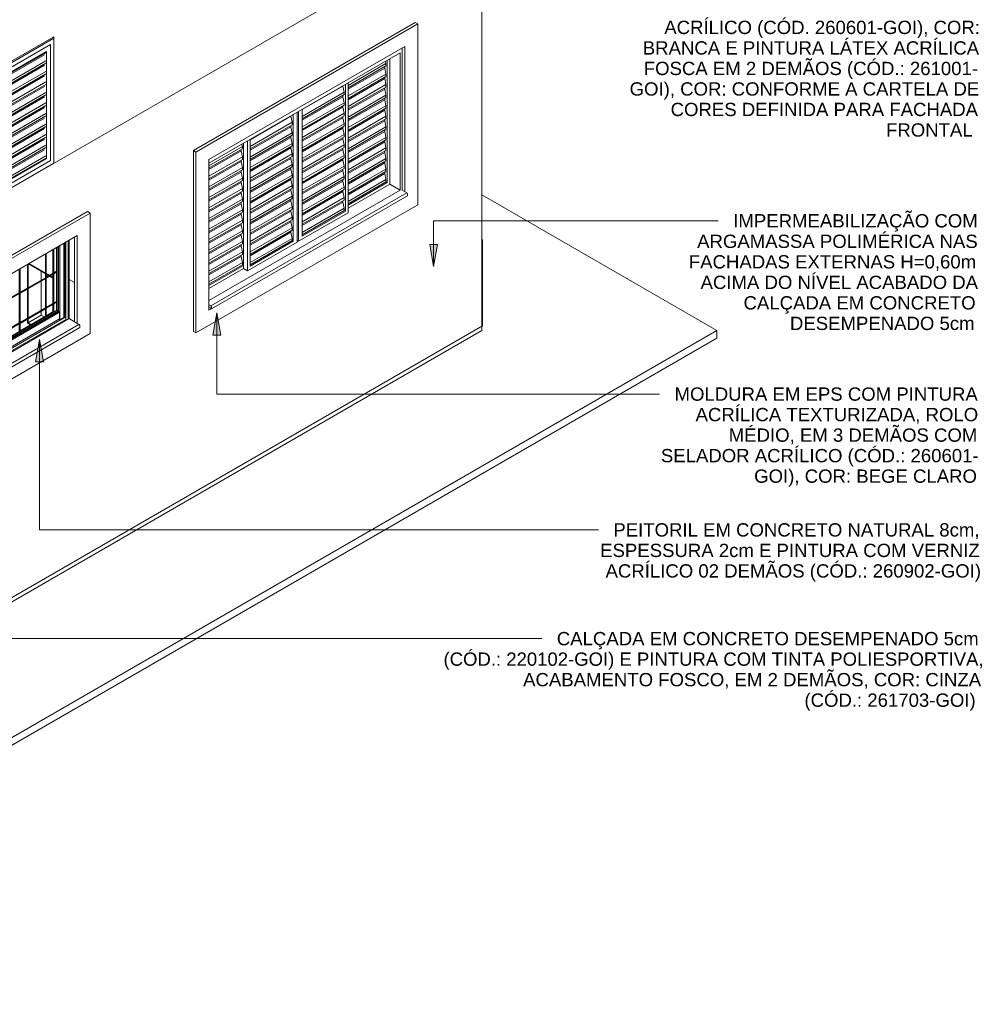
# Model space of a CAD drawing. Header units: metres. Extents: x -15.1 to 0.1, y 4 to 14.1.
# Tile 56 of 67: x -5 to 0.1, y 4 to 9.3. Entities that reach past the tile are written whole.
import ezdxf

# ---------------------------------------------------------------- set-up
doc = ezdxf.new("R2010")
doc.units = ezdxf.units.M
for name, color, linetype, lineweight in [('A-DOOR', 7, 'Continuous', 5), ('A-FLOR', 7, 'Continuous', 5), ('A-GLAZ', 7, 'Continuous', 5), ('A-WALL', 7, 'Continuous', 5), ('G-ANNO-TEXT', 7, 'Continuous', 9), ('I-WALL', 7, 'Continuous', 5), ('Q-CASE', 7, 'Continuous', 5)]:
    doc.layers.add(name, color=color, linetype=linetype, lineweight=lineweight)
doc.styles.add('Arial', font='arial.ttf', dxfattribs={"height": 0.072})

# ---------------------------------------------------------------- blocks, each defined once
blk = doc.blocks.new('JANELA DE CORRE_305-ISO_010')
at = {"layer": 'A-GLAZ'}
for p, q in [((-2.9284, 8.4112), (-2.9284, 9.1809)), ((-3.975, 8.5563), (-2.9391, 9.1544)), ((-2.9956, 8.4441), (-2.9956, 9.1217)), ((-2.9391, 9.1544), (-2.9391, 8.4114)), ((-3.0161, 9.097), (-3.2219, 8.9782)), ((-3.0161, 9.0838), (-3.2219, 8.965)), ((-3.0232, 9.0725), (-3.2219, 8.9577)), ((-3.0232, 9.0797), (-3.0232, 9.0725)), ((-3.0232, 9.0725), (-3.0161, 9.0398)), ((-3.0186, 9.1085), (-3.0161, 9.097)), ((-3.0161, 9.097), (-3.0161, 9.0838)), ((-3.0098, 9.1136), (-3.0098, 8.4522)), ((-3.0161, 9.0398), (-3.2219, 8.921)), ((-3.0161, 9.0266), (-3.2219, 8.9078)), ((-3.0232, 9.0153), (-3.2219, 8.9006)), ((-3.0232, 9.0225), (-3.0232, 9.0153)), ((-3.0232, 9.0153), (-3.0161, 8.9827)), ((-3.0161, 9.0398), (-3.0161, 9.0266)), ((-3.2495, 8.9745), (-3.4694, 8.8475)), ((-3.2495, 8.9752), (-3.2495, 8.9745)), ((-3.2495, 8.9745), (-3.2424, 8.9418)), ((-3.236, 8.9829), (-3.236, 8.2971)), ((-3.2219, 8.2889), (-3.2219, 8.9911)), ((-3.0161, 8.9827), (-3.2219, 8.8639)), ((-3.0161, 8.9695), (-3.2219, 8.8507)), ((-3.0232, 8.9654), (-3.0232, 8.9582)), ((-3.0161, 8.9827), (-3.0161, 8.9695)), ((-3.2424, 8.9418), (-3.4694, 8.8108)), ((-3.2424, 8.9286), (-3.4694, 8.7976)), ((-3.2495, 8.9173), (-3.4694, 8.7904)), ((-3.2495, 8.9246), (-3.2495, 8.9173)), ((-3.2495, 8.9173), (-3.2424, 8.8847)), ((-3.2424, 8.9418), (-3.2424, 8.9286)), ((-3.0232, 8.9582), (-3.2219, 8.8434)), ((-3.0161, 8.9255), (-3.2219, 8.8067)), ((-3.0161, 8.9123), (-3.2219, 8.7935)), ((-3.0232, 8.9582), (-3.0161, 8.9255)), ((-3.0232, 8.9082), (-3.0232, 8.901)), ((-3.0161, 8.9255), (-3.0161, 8.9123)), ((-3.2424, 8.8847), (-3.4694, 8.7536)), ((-3.2424, 8.8715), (-3.4694, 8.7404)), ((-3.2495, 8.8602), (-3.4694, 8.7332)), ((-3.2495, 8.8674), (-3.2495, 8.8602)), ((-3.2495, 8.8602), (-3.2424, 8.8275)), ((-3.2424, 8.8847), (-3.2424, 8.8715)), ((-3.0232, 8.901), (-3.2219, 8.7863)), ((-3.0161, 8.8683), (-3.2219, 8.7495)), ((-3.0161, 8.8552), (-3.2219, 8.7364)), ((-3.0232, 8.901), (-3.0161, 8.8683)), ((-3.0161, 8.8683), (-3.0161, 8.8552)), ((-3.5323, 8.8112), (-3.7522, 8.6842)), ((-3.5323, 8.8119), (-3.5323, 8.8112)), ((-3.5323, 8.8112), (-3.5252, 8.7785)), ((-3.5189, 8.8196), (-3.5189, 8.1338)), ((-3.4977, 8.1297), (-3.4977, 8.8319)), ((-3.4906, 8.836), (-3.4906, 8.1338)), ((-3.4694, 8.1624), (-3.4694, 8.8482)), ((-3.2424, 8.8275), (-3.4694, 8.6965)), ((-3.2424, 8.8143), (-3.4694, 8.6833)), ((-3.2495, 8.803), (-3.4694, 8.6761)), ((-3.2495, 8.8103), (-3.2495, 8.803)), ((-3.2495, 8.803), (-3.2424, 8.7704)), ((-3.2424, 8.8275), (-3.2424, 8.8143)), ((-3.0232, 8.8438), (-3.2219, 8.7291)), ((-3.0161, 8.8112), (-3.2219, 8.6924)), ((-3.0232, 8.8511), (-3.0232, 8.8438)), ((-3.0232, 8.8438), (-3.0161, 8.8112)), ((-3.0161, 8.8112), (-3.0161, 8.798)), ((-3.5252, 8.7785), (-3.7522, 8.6475)), ((-3.5252, 8.7653), (-3.7522, 8.6343)), ((-3.5323, 8.754), (-3.7522, 8.6271)), ((-3.5323, 8.7613), (-3.5323, 8.754)), ((-3.5323, 8.754), (-3.5252, 8.7214)), ((-3.5252, 8.7785), (-3.5252, 8.7653)), ((-3.2424, 8.7704), (-3.4694, 8.6393)), ((-3.2424, 8.7572), (-3.4694, 8.6261)), ((-3.2495, 8.7531), (-3.2495, 8.7459)), ((-3.2424, 8.7704), (-3.2424, 8.7572)), ((-3.0161, 8.798), (-3.2219, 8.6792)), ((-3.0232, 8.7867), (-3.2219, 8.672)), ((-3.0161, 8.754), (-3.2219, 8.6352)), ((-3.0232, 8.7939), (-3.0232, 8.7867)), ((-3.0232, 8.7867), (-3.0161, 8.754)), ((-3.0161, 8.754), (-3.0161, 8.7409)), ((-3.5252, 8.7214), (-3.7522, 8.5903)), ((-3.5252, 8.7082), (-3.7522, 8.5771)), ((-3.5323, 8.6969), (-3.7522, 8.5699)), ((-3.5323, 8.7041), (-3.5323, 8.6969)), ((-3.5323, 8.6969), (-3.5252, 8.6642)), ((-3.5252, 8.7214), (-3.5252, 8.7082)), ((-3.2495, 8.7459), (-3.4694, 8.6189)), ((-3.2424, 8.7132), (-3.4694, 8.5822)), ((-3.2424, 8.7), (-3.4694, 8.569)), ((-3.2495, 8.7459), (-3.2424, 8.7132)), ((-3.2495, 8.6959), (-3.2495, 8.6887)), ((-3.2424, 8.7132), (-3.2424, 8.7)), ((-3.0161, 8.7409), (-3.2219, 8.6221)), ((-3.0232, 8.7295), (-3.2219, 8.6148)), ((-3.0161, 8.6969), (-3.2219, 8.5781)), ((-3.0232, 8.7368), (-3.0232, 8.7295)), ((-3.0232, 8.7295), (-3.0161, 8.6969)), ((-3.0161, 8.6969), (-3.0161, 8.6837)), ((-3.7939, 8.6479), (-3.975, 8.5434)), ((-3.7964, 8.6594), (-3.7939, 8.6479)), ((-3.7939, 8.6479), (-3.7939, 8.6347)), ((-3.7876, 7.9868), (-3.7876, 8.6645)), ((-3.7876, 8.6645), (-3.7876, 8.0031)), ((-3.7664, 8.6768), (-3.7664, 7.9746)), ((-3.7522, 7.9991), (-3.7522, 8.6849)), ((-3.5252, 8.6642), (-3.7522, 8.5332)), ((-3.5252, 8.651), (-3.7522, 8.52)), ((-3.5323, 8.647), (-3.5323, 8.6397)), ((-3.5252, 8.6642), (-3.5252, 8.651)), ((-3.2495, 8.6887), (-3.4694, 8.5617)), ((-3.2424, 8.6561), (-3.4694, 8.525)), ((-3.2424, 8.6429), (-3.4694, 8.5118)), ((-3.2495, 8.6887), (-3.2424, 8.6561)), ((-3.2424, 8.6561), (-3.2424, 8.6429)), ((-3.0161, 8.6837), (-3.2219, 8.5649)), ((-3.0232, 8.6724), (-3.2219, 8.5577)), ((-3.0232, 8.6796), (-3.0232, 8.6724)), ((-3.0232, 8.6724), (-3.0161, 8.6397)), ((-3.7939, 8.6347), (-3.975, 8.5302)), ((-3.801, 8.6234), (-3.975, 8.523)), ((-3.7939, 8.5907), (-3.975, 8.4862)), ((-3.801, 8.6306), (-3.801, 8.6234)), ((-3.801, 8.6234), (-3.7939, 8.5907)), ((-3.7939, 8.5907), (-3.7939, 8.5776)), ((-3.5323, 8.6397), (-3.7522, 8.5128)), ((-3.5252, 8.6071), (-3.7522, 8.476)), ((-3.5252, 8.5939), (-3.7522, 8.4628)), ((-3.5323, 8.6397), (-3.5252, 8.6071)), ((-3.5323, 8.5898), (-3.5323, 8.5826)), ((-3.5252, 8.6071), (-3.5252, 8.5939)), ((-3.2495, 8.6316), (-3.4694, 8.5046)), ((-3.2424, 8.5989), (-3.4694, 8.4678)), ((-3.2495, 8.6388), (-3.2495, 8.6316)), ((-3.2495, 8.6316), (-3.2424, 8.5989)), ((-3.2424, 8.5989), (-3.2424, 8.5857)), ((-3.0161, 8.6397), (-3.2219, 8.5209)), ((-3.0161, 8.6265), (-3.2219, 8.5077)), ((-3.0232, 8.6152), (-3.2219, 8.5005)), ((-3.0232, 8.6225), (-3.0232, 8.6152)), ((-3.0232, 8.6152), (-3.0161, 8.5826)), ((-3.0161, 8.6397), (-3.0161, 8.6265)), ((-3.7939, 8.5776), (-3.975, 8.473)), ((-3.801, 8.5662), (-3.975, 8.4658)), ((-3.801, 8.5735), (-3.801, 8.5662)), ((-3.801, 8.5662), (-3.7939, 8.5336)), ((-3.5323, 8.5826), (-3.7522, 8.4556)), ((-3.5252, 8.5499), (-3.7522, 8.4189)), ((-3.5252, 8.5367), (-3.7522, 8.4057)), ((-3.5323, 8.5826), (-3.5252, 8.5499)), ((-3.5252, 8.5499), (-3.5252, 8.5367)), ((-3.2495, 8.5744), (-3.4694, 8.4474)), ((-3.2424, 8.5417), (-3.4694, 8.4107)), ((-3.2424, 8.5857), (-3.4693, 8.4547)), ((-3.2495, 8.5816), (-3.2495, 8.5744)), ((-3.2495, 8.5744), (-3.2424, 8.5417)), ((-3.2424, 8.5417), (-3.2424, 8.5286)), ((-3.0161, 8.5826), (-3.2219, 8.4638)), ((-3.0161, 8.5694), (-3.2219, 8.4506)), ((-3.0232, 8.5581), (-3.2219, 8.4434)), ((-3.0232, 8.5653), (-3.0232, 8.5581)), ((-3.0232, 8.5581), (-3.0161, 8.5254)), ((-3.0161, 8.5826), (-3.0161, 8.5694)), ((-3.7939, 8.5336), (-3.975, 8.4291)), ((-3.7939, 8.5204), (-3.975, 8.4159)), ((-3.801, 8.5091), (-3.975, 8.4087)), ((-3.801, 8.5163), (-3.801, 8.5091)), ((-3.801, 8.5091), (-3.7939, 8.4764)), ((-3.7939, 8.5336), (-3.7939, 8.5204)), ((-3.5323, 8.5254), (-3.7522, 8.3984)), ((-3.5252, 8.4928), (-3.7522, 8.3617)), ((-3.5323, 8.5326), (-3.5323, 8.5254)), ((-3.5323, 8.5254), (-3.5252, 8.4928)), ((-3.5252, 8.4928), (-3.5252, 8.4796)), ((-3.2424, 8.5286), (-3.4694, 8.3975)), ((-3.2495, 8.5172), (-3.4694, 8.3903)), ((-3.2424, 8.4846), (-3.4694, 8.3535)), ((-3.2495, 8.5245), (-3.2495, 8.5172)), ((-3.2495, 8.5172), (-3.2424, 8.4846)), ((-3.2424, 8.4846), (-3.2424, 8.4714)), ((-3.0161, 8.5254), (-3.2219, 8.4066)), ((-3.0161, 8.5122), (-3.2219, 8.3934)), ((-3.0232, 8.5009), (-3.2219, 8.3862)), ((-3.0232, 8.5082), (-3.0232, 8.5009)), ((-3.0232, 8.5009), (-3.0161, 8.4683)), ((-3.0161, 8.5254), (-3.0161, 8.5122)), ((-3.7939, 8.4764), (-3.975, 8.3719)), ((-3.7939, 8.4632), (-3.975, 8.3587)), ((-3.801, 8.4519), (-3.975, 8.3515)), ((-3.801, 8.4592), (-3.801, 8.4519)), ((-3.801, 8.4519), (-3.7939, 8.4193)), ((-3.7939, 8.4764), (-3.7939, 8.4632)), ((-3.5252, 8.4796), (-3.7522, 8.3485)), ((-3.5323, 8.4683), (-3.7522, 8.3413)), ((-3.5252, 8.4356), (-3.7522, 8.3045)), ((-3.5323, 8.4755), (-3.5323, 8.4683)), ((-3.5323, 8.4683), (-3.5252, 8.4356)), ((-3.5252, 8.4356), (-3.5252, 8.4224)), ((-3.2424, 8.4714), (-3.4694, 8.3404)), ((-3.2495, 8.4601), (-3.4694, 8.3331)), ((-3.2495, 8.4673), (-3.2495, 8.4601)), ((-3.2495, 8.4601), (-3.2424, 8.4274)), ((-3.0161, 8.4683), (-3.2219, 8.3495)), ((-3.0161, 8.4559), (-3.2219, 8.3371)), ((-3.0098, 8.4522), (-3.2219, 8.3297)), ((-3.2219, 8.3134), (-2.9956, 8.4441)), ((-3.0161, 8.4683), (-3.0161, 8.4559)), ((-3.0161, 8.4559), (-3.0098, 8.4522)), ((-2.9956, 8.4441), (-2.9391, 8.4114)), ((-3.7939, 8.4193), (-3.975, 8.3148)), ((-2.9391, 8.4114), (-3.975, 7.8133)), ((-3.7939, 8.4061), (-3.975, 8.3016)), ((-3.801, 8.3948), (-3.975, 8.2943)), ((-3.801, 8.402), (-3.801, 8.3948)), ((-3.801, 8.3948), (-3.7939, 8.3621)), ((-3.7939, 8.4193), (-3.7939, 8.4061)), ((-3.5252, 8.4224), (-3.7522, 8.2914)), ((-3.5323, 8.4111), (-3.7522, 8.2841)), ((-3.5252, 8.3784), (-3.7522, 8.2474)), ((-3.5323, 8.4183), (-3.5323, 8.4111)), ((-3.5323, 8.4111), (-3.5252, 8.3784)), ((-3.5252, 8.3784), (-3.5252, 8.3653)), ((-3.2424, 8.4274), (-3.4694, 8.2964)), ((-3.2424, 8.4143), (-3.4694, 8.2832)), ((-3.2495, 8.4029), (-3.4694, 8.276)), ((-3.2495, 8.4102), (-3.2495, 8.4029)), ((-3.2495, 8.4029), (-3.2424, 8.3703)), ((-3.2424, 8.4274), (-3.2424, 8.4143)), ((-3.7939, 8.3621), (-3.975, 8.2576)), ((-3.7939, 8.3489), (-3.975, 8.2444)), ((-3.801, 8.3376), (-3.975, 8.2372)), ((-3.801, 8.3449), (-3.801, 8.3376)), ((-3.801, 8.3376), (-3.7939, 8.305)), ((-3.7939, 8.3621), (-3.7939, 8.3489)), ((-3.5252, 8.3653), (-3.7522, 8.2342)), ((-3.5323, 8.3539), (-3.7522, 8.227)), ((-3.5252, 8.3213), (-3.7522, 8.1902)), ((-3.5323, 8.3612), (-3.5323, 8.3539)), ((-3.5323, 8.3539), (-3.5252, 8.3213)), ((-3.5252, 8.3213), (-3.5252, 8.3081)), ((-3.2424, 8.3703), (-3.4694, 8.2392)), ((-3.2424, 8.3571), (-3.4694, 8.2261)), ((-3.2495, 8.3458), (-3.4694, 8.2188)), ((-3.2495, 8.353), (-3.2495, 8.3458)), ((-3.2495, 8.3458), (-3.2424, 8.3131)), ((-3.2424, 8.3703), (-3.2424, 8.3571)), ((-3.7939, 8.305), (-3.975, 8.2004)), ((-3.7939, 8.2918), (-3.975, 8.1873)), ((-3.801, 8.2805), (-3.975, 8.18)), ((-3.801, 8.2877), (-3.801, 8.2805)), ((-3.801, 8.2805), (-3.7939, 8.2478)), ((-3.7939, 8.305), (-3.7939, 8.2918)), ((-3.5252, 8.3081), (-3.7522, 8.1771)), ((-3.5323, 8.2968), (-3.7522, 8.1698)), ((-3.5323, 8.304), (-3.5323, 8.2968)), ((-3.5323, 8.2968), (-3.5252, 8.2641)), ((-3.4906, 8.1338), (-3.2219, 8.2889)), ((-3.2424, 8.3131), (-3.4694, 8.1821)), ((-3.2424, 8.3008), (-3.4694, 8.1697)), ((-3.236, 8.2971), (-3.4694, 8.1624)), ((-3.2424, 8.3131), (-3.2424, 8.3008)), ((-3.236, 8.2971), (-3.2424, 8.3008)), ((-3.7939, 8.2478), (-3.975, 8.1433)), ((-3.7939, 8.2346), (-3.975, 8.1301)), ((-3.801, 8.2233), (-3.975, 8.1229)), ((-3.801, 8.2305), (-3.801, 8.2233)), ((-3.801, 8.2233), (-3.7939, 8.1906)), ((-3.7939, 8.2478), (-3.7939, 8.2346)), ((-3.5252, 8.2641), (-3.7522, 8.1331)), ((-3.5252, 8.251), (-3.7522, 8.1199)), ((-3.5323, 8.2396), (-3.7522, 8.1127)), ((-3.5323, 8.2469), (-3.5323, 8.2396)), ((-3.5323, 8.2396), (-3.5252, 8.207)), ((-3.5252, 8.2641), (-3.5252, 8.251)), ((-3.7939, 8.1906), (-3.975, 8.0861)), ((-3.7939, 8.1775), (-3.975, 8.073)), ((-3.801, 8.1662), (-3.975, 8.0657)), ((-3.801, 8.1734), (-3.801, 8.1662)), ((-3.801, 8.1662), (-3.7939, 8.1335)), ((-3.7939, 8.1906), (-3.7939, 8.1775)), ((-3.5252, 8.207), (-3.7522, 8.0759)), ((-3.5252, 8.1938), (-3.7522, 8.0628)), ((-3.5323, 8.1825), (-3.7522, 8.0555)), ((-3.5323, 8.1897), (-3.5323, 8.1825)), ((-3.5323, 8.1825), (-3.5252, 8.1498)), ((-3.5252, 8.207), (-3.5252, 8.1938)), ((-3.7939, 8.1335), (-3.975, 8.029)), ((-3.7939, 8.1203), (-3.975, 8.0158)), ((-3.801, 8.109), (-3.975, 8.0086)), ((-3.801, 8.1162), (-3.801, 8.109)), ((-3.801, 8.109), (-3.7939, 8.0763)), ((-3.7939, 8.1335), (-3.7939, 8.1203)), ((-3.7664, 7.9746), (-3.4977, 8.1297)), ((-3.5252, 8.1498), (-3.7522, 8.0188)), ((-3.5252, 8.1375), (-3.7522, 8.0064)), ((-3.5189, 8.1338), (-3.7522, 7.9991)), ((-3.5252, 8.1498), (-3.5252, 8.1375)), ((-3.5252, 8.1375), (-3.5189, 8.1338)), ((-3.4906, 8.1338), (-3.4977, 8.1379)), ((-3.7939, 8.0763), (-3.975, 7.9718)), ((-3.7939, 8.0632), (-3.975, 7.9586)), ((-3.801, 8.0591), (-3.801, 8.0518)), ((-3.7939, 8.0763), (-3.7939, 8.0632)), ((-3.801, 8.0518), (-3.975, 7.9514)), ((-3.7939, 8.0192), (-3.975, 7.9147)), ((-3.7939, 8.0068), (-3.975, 7.9023)), ((-3.7876, 8.0031), (-3.975, 7.895)), ((-3.801, 8.0518), (-3.7939, 8.0192)), ((-3.7939, 8.0192), (-3.7939, 8.0068)), ((-3.7939, 8.0068), (-3.7876, 8.0031)), ((-3.975, 7.8786), (-3.7876, 7.9868)), ((-3.7876, 7.9868), (-3.7664, 7.9746))]:
    blk.add_line(p, q, dxfattribs=at)
blk = doc.blocks.new('PORTA DE GIRO L_956-ISO_010')
at = {"layer": 'A-DOOR'}
for p, q in [((-4.8164, 9.2341), (-5.2406, 8.9891)), ((-4.8234, 9.2381), (-4.8164, 9.2341)), ((-4.8164, 8.5564), (-4.8164, 9.2341)), ((-4.834, 9.1994), (-5.2229, 8.9748)), ((-5.2229, 8.9748), (-4.834, 9.1994)), ((-4.834, 8.5707), (-4.834, 9.1994)), ((-4.834, 9.1994), (-4.834, 8.5707)), ((-5.2017, 8.9626), (-4.8552, 9.1626)), ((-4.8588, 9.1557), (-5.2017, 8.9577)), ((-4.8659, 9.1444), (-5.2017, 8.9505)), ((-4.8552, 9.1626), (-4.8552, 8.5829)), ((-4.8588, 9.1117), (-5.2017, 8.9137)), ((-4.8588, 9.0985), (-5.2017, 8.9005)), ((-4.8659, 9.0872), (-5.2017, 8.8933)), ((-4.8588, 9.0546), (-5.2017, 8.8566)), ((-4.8588, 9.0414), (-5.2017, 8.8434)), ((-4.8659, 9.0301), (-5.2017, 8.8362)), ((-5.2406, 8.9891), (-5.2406, 8.3114)), ((-5.2229, 8.9748), (-5.2229, 8.3461)), ((-5.2229, 8.3461), (-5.2229, 8.9748)), ((-4.8588, 8.9974), (-5.2017, 8.7994)), ((-4.8588, 8.9842), (-5.2017, 8.7862)), ((-4.8659, 8.9729), (-5.2017, 8.779)), ((-5.2017, 8.3829), (-5.2017, 8.9626)), ((-4.8588, 8.9402), (-5.2017, 8.7423)), ((-4.8588, 8.9271), (-5.2017, 8.7291)), ((-4.8659, 8.9158), (-5.2017, 8.7218)), ((-4.8588, 8.8831), (-5.2017, 8.6851)), ((-4.8588, 8.8699), (-5.2017, 8.6719)), ((-4.8659, 8.8586), (-5.2017, 8.6647)), ((-4.8588, 8.8259), (-5.2017, 8.6279)), ((-4.8588, 8.8128), (-5.2017, 8.6148)), ((-4.8659, 8.8014), (-5.2017, 8.6075)), ((-4.8588, 8.7688), (-5.2017, 8.5708)), ((-4.8588, 8.7556), (-5.2017, 8.5576)), ((-4.8659, 8.7443), (-5.2017, 8.5504)), ((-4.8588, 8.7116), (-5.2017, 8.5136)), ((-4.8588, 8.6984), (-5.2017, 8.5005)), ((-4.8659, 8.6871), (-5.2017, 8.4932)), ((-4.8588, 8.6545), (-5.2017, 8.4565)), ((-4.8588, 8.6413), (-5.2017, 8.4433)), ((-4.8659, 8.6299), (-5.2017, 8.436)), ((-4.8588, 8.5973), (-5.2017, 8.3993)), ((-5.2406, 8.3114), (-4.8164, 8.5564)), ((-5.2229, 8.3461), (-4.834, 8.5707)), ((-4.834, 8.5707), (-5.2229, 8.3461)), ((-5.2017, 8.387), (-4.8588, 8.585)), ((-4.8552, 8.5829), (-5.2017, 8.3829)), ((-4.8552, 8.5829), (-4.8588, 8.585)), ((-5.2194, 8.3237), (-5.2406, 8.3114)), ((-5.2406, 8.3114), (-5.2194, 8.3237))]:
    blk.add_line(p, q, dxfattribs=at)
blk = doc.blocks.new('NICHO - NICHO-1991044-ISO_01')
at = {"layer": 'A-WALL', "color": 251, "true_color": 0x4d4d4d}
for p, q in [((-4.9578, 8.0093), (-4.9578, 7.8811)), ((-4.9543, 8.0113), (-4.8613, 7.9576)), ((-4.9543, 7.8831), (-4.9543, 8.0113)), ((-4.8613, 7.9617), (-4.9508, 8.0134)), ((-4.8836, 7.9705), (-4.8836, 7.9239)), ((-4.8398, 7.9493), (-4.8571, 7.9593)), ((-4.8571, 7.9552), (-4.8433, 7.9472)), ((-4.8836, 7.919), (-4.8836, 7.7606)), ((-4.8391, 7.9448), (-4.8213, 7.9345)), ((-4.8213, 7.9386), (-4.8355, 7.9468)), ((-4.9578, 7.8762), (-4.9578, 7.7178)), ((-4.9543, 7.7198), (-4.9543, 7.8782)), ((-4.8836, 7.7557), (-4.8836, 7.7337)), ((-4.9578, 7.7129), (-4.9578, 7.6908)), ((-4.9578, 7.6908), (-4.9414, 7.6814)), ((-4.8836, 7.7337), (-4.9543, 7.6929)), ((-4.9543, 7.6929), (-4.9543, 7.7149)), ((-4.9379, 7.6834), (-4.9543, 7.6929)), ((-4.8836, 7.7337), (-4.8672, 7.7242))]:
    blk.add_line(p, q, dxfattribs=at)
blk = doc.blocks.new('JANELA MAXIM-AR_969-ISO_010')
at = {"layer": 'A-GLAZ'}
for p, q in [((-4.7837, 8.1098), (-4.7837, 7.7079)), ((-4.7616, 8.1226), (-4.7616, 7.7206)), ((-4.7611, 8.1228), (-4.7611, 7.7246)), ((-4.7558, 8.1259), (-4.7558, 7.7216)), ((-4.7514, 8.1285), (-4.7514, 7.7104)), ((-4.7373, 8.1366), (-4.7373, 7.712)), ((-4.7365, 8.1371), (-4.7365, 7.7125)), ((-4.7316, 8.1399), (-4.7316, 7.7153)), ((-4.7911, 8.1055), (-4.7911, 7.7534)), ((-4.7911, 7.7534), (-5.2548, 7.4857)), ((-4.7846, 7.7496), (-5.2548, 7.4781)), ((-4.7911, 7.7534), (-4.7846, 7.7496)), ((-4.7846, 7.7496), (-4.7846, 7.7135)), ((-4.7514, 7.7241), (-5.2548, 7.4334)), ((-5.2548, 7.4421), (-4.7846, 7.7135)), ((-4.7514, 7.7104), (-5.2548, 7.4198)), ((-4.7837, 7.7079), (-4.7891, 7.711)), ((-4.7616, 7.7206), (-4.7837, 7.7079))]:
    blk.add_line(p, q, dxfattribs=at)
at = {"layer": 'A-GLAZ', "color": 251, "true_color": 0x4d4d4d}
for p, q in [((-4.8613, 8.065), (-4.8613, 7.7236)), ((-4.8592, 8.0662), (-4.8592, 7.7248)), ((-4.8571, 8.0674), (-4.8571, 7.7261)), ((-4.8213, 8.0881), (-4.8213, 7.9599)), ((-4.8209, 8.0884), (-4.8209, 7.9602)), ((-4.8164, 8.0909), (-4.8164, 7.9627)), ((-4.8014, 7.7582), (-4.8014, 8.0996)), ((-4.7939, 7.755), (-4.7939, 8.1039)), ((-5.0027, 7.9833), (-5.0027, 7.642)), ((-5.0006, 7.9846), (-5.0006, 7.6432)), ((-4.9985, 7.9858), (-4.9985, 7.6444)), ((-4.8571, 7.9393), (-4.8014, 7.9714)), ((-4.8571, 7.9368), (-4.8014, 7.969)), ((-4.8571, 7.9344), (-4.8014, 7.9665)), ((-4.8213, 7.955), (-4.8213, 7.7966)), ((-4.8209, 7.9553), (-4.8209, 7.7969)), ((-4.8164, 7.9578), (-4.8164, 7.7994)), ((-5.1442, 7.9017), (-5.1442, 7.5603)), ((-5.142, 7.9029), (-5.142, 7.5615)), ((-5.1399, 7.9041), (-5.1399, 7.5628)), ((-4.9985, 7.8576), (-4.8613, 7.9368)), ((-4.9985, 7.8552), (-4.8613, 7.9344)), ((-4.9985, 7.8527), (-4.8613, 7.9319)), ((-5.1399, 7.776), (-5.0027, 7.8552)), ((-5.1399, 7.7735), (-5.0027, 7.8527)), ((-5.1399, 7.7711), (-5.0027, 7.8503)), ((-4.8014, 7.8081), (-4.8571, 7.776)), ((-4.8014, 7.8057), (-4.8571, 7.7735)), ((-4.8014, 7.8032), (-4.8571, 7.7711)), ((-4.8213, 7.7917), (-4.8213, 7.7503)), ((-4.8209, 7.792), (-4.8209, 7.7506)), ((-4.8164, 7.7945), (-4.8164, 7.7495)), ((-5.2548, 7.7096), (-5.1442, 7.7735)), ((-5.2548, 7.7072), (-5.1442, 7.7711)), ((-5.2548, 7.7047), (-5.1442, 7.7686)), ((-5.2548, 7.4964), (-4.8004, 7.7588)), ((-5.2548, 7.4889), (-4.7939, 7.755)), ((-4.8613, 7.7735), (-4.9985, 7.6943)), ((-4.8613, 7.7711), (-4.9985, 7.6919)), ((-4.8613, 7.7686), (-4.9985, 7.6894)), ((-4.8209, 7.751), (-4.8571, 7.7301)), ((-4.8209, 7.7506), (-4.8571, 7.7296)), ((-4.8004, 7.7588), (-4.7911, 7.7534)), ((-4.7911, 7.7534), (-4.7939, 7.755)), ((-5.0027, 7.6919), (-5.1399, 7.6127)), ((-5.0027, 7.6894), (-5.1399, 7.6102)), ((-5.0027, 7.687), (-5.1399, 7.6078)), ((-4.8613, 7.7276), (-4.9985, 7.6484)), ((-4.8613, 7.7272), (-4.9985, 7.648)), ((-5.1177, 7.6384), (-5.1406, 7.627)), ((-5.1406, 7.6238), (-5.1276, 7.6307)), ((-5.1063, 7.6133), (-5.0554, 7.6427)), ((-5.0512, 7.6403), (-5.1021, 7.6109)), ((-5.0966, 7.6261), (-5.0807, 7.6353)), ((-5.0948, 7.6288), (-5.0954, 7.627)), ((-5.0848, 7.636), (-5.088, 7.6378)), ((-5.083, 7.6344), (-5.0848, 7.636)), ((-5.0745, 7.6317), (-5.0807, 7.6353)), ((-5.0027, 7.646), (-5.0659, 7.6095)), ((-5.0027, 7.6455), (-5.0659, 7.6091)), ((-5.0512, 7.6403), (-5.0554, 7.6427)), ((-5.0512, 7.6219), (-5.0512, 7.6403)), ((-5.1442, 7.6102), (-5.2548, 7.5463)), ((-5.1442, 7.6078), (-5.2548, 7.5439)), ((-5.1442, 7.6053), (-5.2548, 7.5414)), ((-5.1691, 7.6031), (-5.1691, 7.5958)), ((-5.1606, 7.5965), (-5.1663, 7.5905)), ((-5.0989, 7.5905), (-5.1399, 7.5668)), ((-5.0987, 7.5901), (-5.1399, 7.5663)), ((-5.1063, 7.5949), (-5.1063, 7.6133)), ((-5.1063, 7.6133), (-5.1021, 7.6109)), ((-5.1021, 7.5925), (-5.1063, 7.5949)), ((-5.1021, 7.5925), (-5.0512, 7.6219)), ((-5.1021, 7.6109), (-5.1021, 7.5925)), ((-5.0987, 7.5866), (-5.0987, 7.5944)), ((-5.0966, 7.6189), (-5.0966, 7.6261)), ((-5.0966, 7.6261), (-5.0904, 7.6225)), ((-5.0954, 7.627), (-5.0955, 7.6267)), ((-5.0955, 7.6266), (-5.0955, 7.6196)), ((-5.0951, 7.5965), (-5.0945, 7.5962)), ((-5.0659, 7.6127), (-5.0945, 7.5962)), ((-5.0945, 7.5962), (-5.0945, 7.589)), ((-5.0659, 7.6127), (-5.0665, 7.6131)), ((-5.0659, 7.6055), (-5.0659, 7.6127)), ((-5.1442, 7.5643), (-5.2548, 7.5004)), ((-5.1442, 7.5639), (-5.2548, 7.5))]:
    blk.add_line(p, q, dxfattribs=at)
for points in [[(-5.1276, 7.6307, 0), (-5.1205, 7.6336, 0), (-5.1127, 7.6359, 0)], [(-5.0932, 7.6397, 0), (-5.0946, 7.64, 0), (-5.1005, 7.6409, 0), (-5.1065, 7.6409, 0), (-5.1124, 7.6401, 0), (-5.1177, 7.6384, 0)], [(-5.1127, 7.6359, 0), (-5.1096, 7.6364, 0), (-5.1064, 7.6365, 0), (-5.1032, 7.6361, 0), (-5.1007, 7.6353, 0)], [(-5.0962, 7.6324, 0), (-5.0951, 7.6307, 0), (-5.0948, 7.6291, 0)], [(-5.1689, 7.6035, 0), (-5.169, 7.6033, 0), (-5.1691, 7.6031, 0)], [(-5.1691, 7.6031, 0), (-5.169, 7.6029, 0), (-5.1688, 7.6027, 0), (-5.1686, 7.6025, 0), (-5.1682, 7.6024, 0), (-5.1679, 7.6023, 0), (-5.1675, 7.6023, 0), (-5.1671, 7.6023, 0), (-5.1668, 7.6024, 0), (-5.1665, 7.6026, 0), (-5.1663, 7.6027, 0)], [(-5.1663, 7.5905, 0), (-5.1665, 7.5903, 0), (-5.1668, 7.5902, 0), (-5.1671, 7.5901, 0), (-5.1675, 7.59, 0), (-5.1679, 7.59, 0), (-5.1682, 7.5901, 0), (-5.1686, 7.5902, 0), (-5.1688, 7.5904, 0), (-5.169, 7.5906, 0), (-5.1691, 7.5908, 0)], [(-5.1445, 7.6246, 0), (-5.1472, 7.6229, 0), (-5.1689, 7.6035, 0)], [(-5.1663, 7.6027, 0), (-5.1495, 7.6179, 0), (-5.1446, 7.6212, 0)], [(-5.0965, 7.6206, 0), (-5.098, 7.6217, 0), (-5.1004, 7.623, 0), (-5.1032, 7.6238, 0), (-5.1064, 7.6242, 0), (-5.1096, 7.6242, 0), (-5.1123, 7.6238, 0)]]:
    blk.add_polyline3d(points, dxfattribs=at)
blk = doc.blocks.new('Componentes de gabinete 1 - Componentes de gabinete 1-2086930-ISO_01')
at = {"layer": 'Q-CASE'}
for p, q in [((-3.9645, 7.7836), (-2.9038, 8.3959)), ((-3.9608, 7.7684), (-2.9002, 8.3808)), ((-2.9284, 8.4112), (-2.9038, 8.3959)), ((-2.9002, 8.3893), (-2.9002, 8.3808)), ((-3.9645, 7.7836), (-3.975, 7.79)), ((-3.975, 7.7766), (-3.9693, 7.7733)), ((-3.9679, 7.7741), (-3.9693, 7.7733)), ((-3.9665, 7.7717), (-3.9608, 7.7684)), ((-3.9608, 7.7684), (-3.9608, 7.7769)), ((-5.2548, 7.4132), (-4.7316, 7.7153)), ((-5.2453, 7.3566), (-4.6796, 7.6832)), ((-4.7316, 7.7153), (-4.6796, 7.6832)), ((-5.2407, 7.3397), (-4.675, 7.6663)), ((-4.675, 7.6749), (-4.675, 7.6663))]:
    blk.add_line(p, q, dxfattribs=at)
for points in [[(-2.9038, 8.3959, 0), (-2.9029, 8.3952, 0), (-2.902, 8.3942, 0), (-2.9012, 8.393, 0), (-2.9006, 8.3918, 0), (-2.9003, 8.3905, 0), (-2.9002, 8.3893, 0)], [(-3.9693, 7.7733, 0), (-3.9693, 7.7737, 0), (-3.9691, 7.774, 0), (-3.9689, 7.7742, 0), (-3.9686, 7.7743, 0), (-3.9683, 7.7743, 0), (-3.9679, 7.7741, 0), (-3.9675, 7.7739, 0), (-3.9672, 7.7735, 0), (-3.9669, 7.7731, 0), (-3.9667, 7.7726, 0), (-3.9665, 7.7721, 0), (-3.9665, 7.7717, 0)], [(-3.9608, 7.7769, 0), (-3.9609, 7.7781, 0), (-3.9613, 7.7794, 0), (-3.9619, 7.7806, 0), (-3.9626, 7.7818, 0), (-3.9635, 7.7828, 0), (-3.9645, 7.7836, 0)], [(-4.6796, 7.6832, 0), (-4.6784, 7.6823, 0), (-4.6773, 7.681, 0), (-4.6763, 7.6795, 0), (-4.6756, 7.678, 0), (-4.6752, 7.6764, 0), (-4.675, 7.6749, 0)]]:
    blk.add_polyline3d(points, dxfattribs=at)
blk = doc.blocks.new('Paredes 1 - Paredes 1-2288142-ISO_01')
at = {"layer": 'A-WALL'}
for p, q in [((-4.0598, 8.6257), (-2.8577, 9.3197)), ((-2.8436, 9.3116), (-4.0457, 8.6176)), ((-2.8436, 9.3116), (-2.8577, 9.3197)), ((-2.8436, 8.3318), (-2.8436, 9.3116)), ((-3.975, 8.5767), (-2.9143, 9.1891)), ((-2.9284, 8.4112), (-2.9284, 9.1809)), ((-2.9143, 9.1891), (-2.9143, 8.4024)), ((-4.0598, 7.6459), (-4.0598, 8.6257)), ((-4.0598, 8.6257), (-4.0457, 8.6176)), ((-4.0457, 8.6176), (-4.0457, 7.6378)), ((-3.975, 7.7602), (-3.975, 8.5767)), ((-4.0457, 7.6378), (-2.8436, 8.3318)), ((-5.3397, 7.8868), (-4.6326, 8.295)), ((-4.6184, 8.2869), (-5.3255, 7.8786)), ((-4.6184, 8.2869), (-4.6326, 8.295)), ((-4.6184, 7.6337), (-4.6184, 8.2869)), ((-5.2548, 7.8378), (-4.6891, 8.1644)), ((-4.6891, 8.1644), (-4.6891, 7.6891)), ((-4.7033, 7.6979), (-4.7033, 8.1562)), ((-3.9608, 7.7684), (-3.975, 7.7602)), ((-5.3255, 7.2254), (-4.6184, 7.6337)), ((-4.0598, 7.6459), (-4.0457, 7.6378))]:
    blk.add_line(p, q, dxfattribs=at)

msp = doc.modelspace()

# ---------------------------------------------------------------- hatches: boundary and pattern name
at = {"layer": 'G-ANNO-TEXT'}
for points in [[(-2.7583, 7.9974), (-2.7371, 8.1174), (-2.7794, 8.1174)], [(-3.9323, 7.7458), (-3.9535, 7.6258), (-3.9111, 7.6258)], [(-4.8934, 7.6017), (-4.9145, 7.4817), (-4.8722, 7.4817)]]:
    msp.add_hatch(color=256, dxfattribs=at).paths.add_polyline_path(points)

# ---------------------------------------------------------------- linework, layer by layer
at = {"layer": 'A-FLOR'}
for p, q in [((-1.2243, 7.6501), (-2.497, 8.3849)), ((-2.497, 7.6501), (-7.4751, 4.7759)), ((-7.4751, 4.0411), (-1.2243, 7.6501)), ((-1.2243, 7.6501), (-1.2243, 7.6092)), ((-1.2243, 7.6092), (-7.4751, 4.0003))]:
    msp.add_line(p, q, dxfattribs=at)
at = {"layer": 'G-ANNO-TEXT'}
for p, q in [((-2.7583, 8.2449), (-1.5626, 8.2449)), ((-2.7583, 7.9974), (-2.7583, 8.2449)), ((-1.5626, 8.2449), (-1.216, 8.2449)), ((-2.7371, 8.1174), (-2.7794, 8.1174)), ((-2.7794, 8.1174), (-2.7583, 7.9974)), ((-2.7583, 7.9974), (-2.7371, 8.1174)), ((-3.9323, 7.7458), (-3.9535, 7.6258)), ((-3.9111, 7.6258), (-3.9323, 7.7458)), ((-3.9323, 7.7458), (-3.9323, 7.3061)), ((-4.8934, 7.6017), (-4.9145, 7.4817)), ((-4.8722, 7.4817), (-4.8934, 7.6017)), ((-4.8934, 7.6017), (-4.8934, 6.5705)), ((-3.9535, 7.6258), (-3.9111, 7.6258)), ((-4.9145, 7.4817), (-4.8722, 7.4817)), ((-3.9323, 7.3061), (-1.6717, 7.3061)), ((-1.6717, 7.3061), (-1.5341, 7.3061)), ((-4.8934, 6.5705), (-2.4187, 6.5705)), ((-2.4187, 6.5705), (-1.8657, 6.5705)), ((-5.2102, 5.9813), (-2.8361, 5.9813)), ((-2.8361, 5.9813), (-2.172, 5.9813))]:
    msp.add_line(p, q, dxfattribs=at)
at = {"layer": 'I-WALL'}
for p, q in [((-2.497, 7.6501), (-2.497, 10.6752)), ((-2.497, 9.8954), (-5.5444, 8.136)), ((-5.2406, 8.9973), (-4.8164, 9.2422)), ((-4.8164, 9.2422), (-4.8164, 8.5564)), ((-2.9284, 9.1809), (-2.9284, 8.4112)), ((-4.7033, 8.1562), (-4.7033, 7.6979)), ((-2.497, 8.144), (-2.4935, 8.142)), ((-2.497, 8.14), (-2.4935, 8.142)), ((-2.4935, 8.142), (-2.4935, 7.6766)), ((-4.7033, 7.9113), (-4.7316, 7.9276)), ((-2.4935, 7.6766), (-7.4751, 4.8004))]:
    msp.add_line(p, q, dxfattribs=at)
at = {"layer": 'I-WALL', "color": 251, "true_color": 0x4d4d4d}
for p, q in [((-4.9578, 7.8811), (-4.9578, 8.0093)), ((-4.9508, 8.0134), (-4.8613, 7.9617)), ((-4.8571, 7.9593), (-4.8398, 7.9493)), ((-4.8355, 7.9468), (-4.8213, 7.9386)), ((-4.9578, 7.7178), (-4.9578, 7.8762)), ((-4.9578, 7.6908), (-4.9578, 7.7129)), ((-4.9414, 7.6814), (-4.9578, 7.6908))]:
    msp.add_line(p, q, dxfattribs=at)

# ---------------------------------------------------------------- block references
at = {"layer": 'A-DOOR'}
msp.add_blockref('PORTA DE GIRO L_956-ISO_010', (0, 0), dxfattribs=at)
at = {"layer": 'A-GLAZ'}
for name in ['JANELA DE CORRE_305-ISO_010', 'JANELA MAXIM-AR_969-ISO_010']:
    msp.add_blockref(name, (0, 0), dxfattribs=at)
at = {"layer": 'A-WALL'}
msp.add_blockref('Paredes 1 - Paredes 1-2288142-ISO_01', (0, 0), dxfattribs=at)
at = {"layer": 'A-WALL', "color": 251, "true_color": 0x4d4d4d}
msp.add_blockref('NICHO - NICHO-1991044-ISO_01', (0, 0), dxfattribs=at)
at = {"layer": 'Q-CASE'}
msp.add_blockref('Componentes de gabinete 1 - Componentes de gabinete 1-2086930-ISO_01', (0, 0), dxfattribs=at)

# ---------------------------------------------------------------- texts
at = {"layer": 'G-ANNO-TEXT', "char_height": 0.072, "attachment_point": 1, "style": 'Arial'}
for s, insert, width in [('ACRÍLICO (CÓD. 260601-GOI), COR: ', (-1.5085, 9.3286), 2.017046), ('BRANCA E PINTURA LÁTEX ACRÍLICA ', (-1.6249, 9.2174), 2.158143), ('FOSCA EM 2 DEMÃOS (CÓD.: 261001-', (-1.6196, 9.1063), 2.151729), ('GOI), COR: CONFORME A CARTELA DE ', (-1.6963, 8.9952), 2.244725), ('CORES DEFINIDA PARA FACHADA ', (-1.4741, 8.8841), 1.975358), ('FRONTAL', (-0.3073, 8.7729), 0.561181), ('IMPERMEABILIZAÇÃO COM ', (-1.1348, 8.2809), 1.564894), ('ARGAMASSA POLIMÉRICA NAS ', (-1.3305, 8.1697), 1.802194), ('FACHADAS EXTERNAS H=0,60m ', (-1.3755, 8.0586), 1.856708), ('ACIMA DO NÍVEL ACABADO DA ', (-1.312, 7.9475), 1.779746), ('CALÇADA EM CONCRETO ', (-1.0792, 7.8364), 1.497552), ('DESEMPENADO 5cm', (-0.8278, 7.7252), 1.192911), ('MOLDURA EM EPS COM PINTURA ', (-1.4529, 7.3421), 1.949704), ('ACRÍLICA TEXTURIZADA, ROLO ', (-1.3391, 7.231), 1.811814), ('MÉDIO, EM 3 DEMÃOS COM ', (-1.1592, 7.1199), 1.593755), ('SELADOR ACRÍLICO (CÓD.: 260601-', (-1.5269, 7.0087), 2.039493), ('GOI), COR: BEGE CLARO', (-1.0216, 6.8976), 1.427004), ('PEITORIL EM CONCRETO NATURAL 8cm, ', (-1.7845, 6.6065), 2.353754), ('ESPESSURA 2cm E PINTURA COM VERNIZ ', (-1.8559, 6.4953), 2.440337), ('ACRÍLICO 02 DEMÃOS (CÓD.: 260902-GOI)', (-1.8268, 6.3842), 2.405063), ('CALÇADA EM CONCRETO DESEMPENADO 5cm ', (-2.0907, 6.0173), 2.722531), ('(CÓD.: 220102-GOI) E PINTURA COM TINTA POLIESPORTIVA, ', (-2.7045, 5.9062), 3.466497), ('ACABAMENTO FOSCO, EM 2 DEMÃOS, COR: CINZA ', (-2.2733, 5.7951), 2.943796), ('(CÓD.: 261703-GOI)', (-0.7493, 5.684), 1.096709)]:
    msp.add_mtext(s, dxfattribs=dict(at, insert=insert, width=width))

doc.saveas('drawing.dxf')
